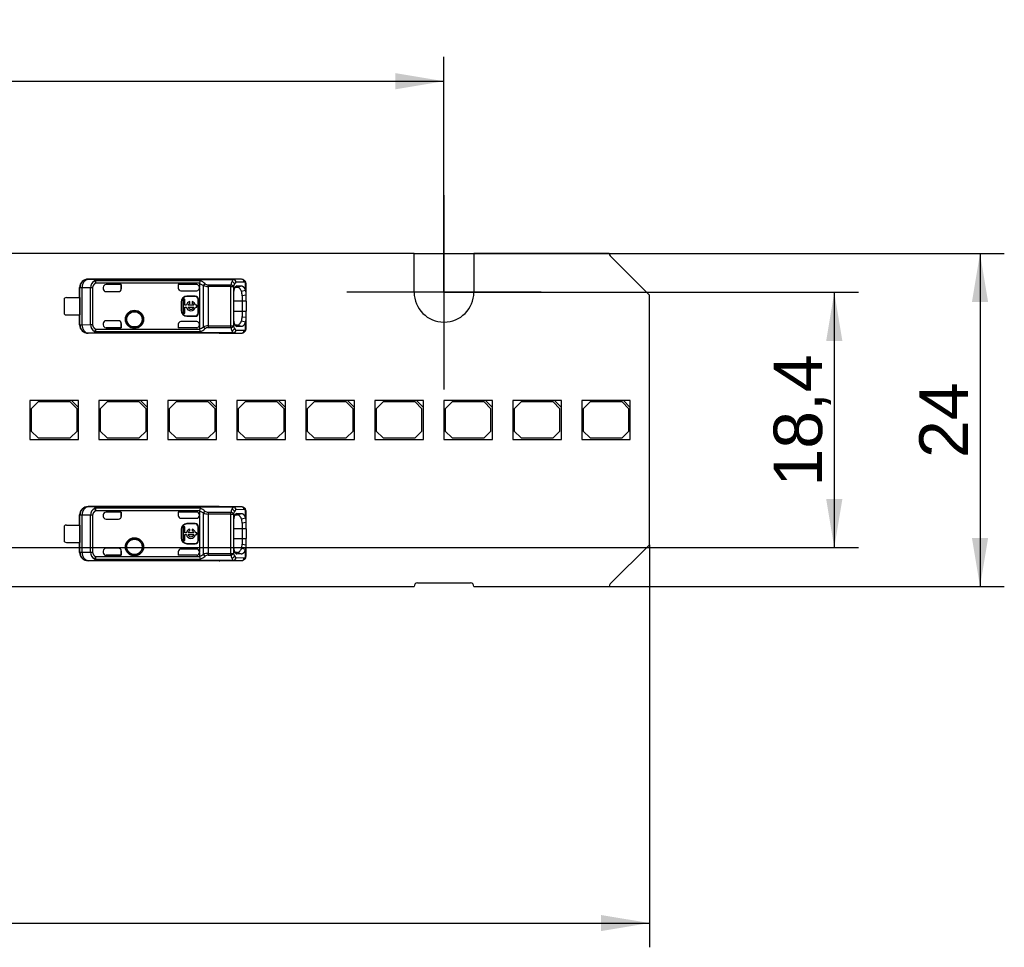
# Model space of a CAD drawing. Header units: millimetres. Extents: x 7 to 819, y 15 to 587.
# Tile 12 of 32: x 359 to 430, y 265 to 332. Entities that reach past the tile are written whole.
import ezdxf
from ezdxf.enums import TextEntityAlignment as Align
from ezdxf.lldxf.tags import DXFTag

# ---------------------------------------------------------------- set-up
doc = ezdxf.new("R2010")
doc.units = ezdxf.units.MM
doc.layers.add('Default', color=7, linetype='Continuous')
doc.layers.add('LINLED_280X24MM_', color=7, linetype='Continuous')
doc.styles.add('SEACAD_Arial', font='arial.ttf')
tags = doc.linetypes.add('CENTER2', pattern=[28.575, 19.05, -3.175, 3.175, -3.175]).pattern_tags.tags
tags[10:11] = [DXFTag(74, 4), DXFTag(75, 0), DXFTag(340, '0'), DXFTag(46, 0.0), DXFTag(50, 0.0), DXFTag(44, 0.0), DXFTag(45, 0.0)]
tags[8:9] = [DXFTag(74, 4), DXFTag(75, 0), DXFTag(340, '0'), DXFTag(46, 0.0), DXFTag(50, 0.0), DXFTag(44, 0.0), DXFTag(45, 0.0)]
tags[6:7] = [DXFTag(74, 4), DXFTag(75, 0), DXFTag(340, '0'), DXFTag(46, 0.0), DXFTag(50, 0.0), DXFTag(44, 0.0), DXFTag(45, 0.0)]
tags[4:5] = [DXFTag(74, 4), DXFTag(75, 0), DXFTag(340, '0'), DXFTag(46, 0.0), DXFTag(50, 0.0), DXFTag(44, 0.0), DXFTag(45, 0.0)]
doc.dimstyles.new('ISO', dxfattribs={"dimtxt": 3.5, "dimasz": 3.5, "dimexe": 1.75, "dimexo": 0, "dimgap": 0.875, "dimtad": 1, "dimtxsty": 'SEACAD_Arial', "dimblk1": '_SE_FILLED', "dimblk2": '_SE_FILLED', "dimsah": 1, "dimcen": 1.75, "dimadec": 0, "dimazin": 0, "dimtfac": 0.5, "dimtdec": 3, "dimtmove": 0, "dimatfit": 3, "dimfxl": 1, "dimarcsym": 0})

# ---------------------------------------------------------------- blocks, each defined once
blk = doc.blocks.new('SEANNOT_GROUP8')
at = {"layer": 'Default', "color": 7, "linetype": 'CENTER2'}
for p, q in [((390.02, 318.862), (390.02, 304.862)), ((397.02, 311.862), (383.02, 311.862))]:
    blk.add_line(p, q, dxfattribs=at)
blk = doc.blocks.new('SE4')
at = {"layer": 'LINLED_280X24MM_', "color": 7, "linetype": 'Continuous'}
for p, q in [((387.87, 314.662), (267.17, 314.662)), ((387.87, 311.862), (387.87, 314.662)), ((401.923, 314.662), (392.17, 314.662)), ((392.17, 314.662), (392.17, 311.862)), ((404.82, 311.662), (401.997, 314.485)), ((363.77, 311.487), (363.77, 312.212)), ((363.787, 312.195), (363.77, 312.212)), ((363.927, 312.195), (363.787, 312.195)), ((363.787, 309.528), (363.787, 312.195)), ((364.549, 312.189), (363.927, 312.195)), ((363.927, 312.195), (363.927, 309.528)), ((373.82, 312.812), (364.374, 312.812)), ((364.374, 312.812), (364.384, 312.795)), ((365.058, 312.788), (364.386, 312.795)), ((364.549, 309.535), (364.549, 312.189)), ((364.702, 312.189), (364.549, 312.189)), ((364.702, 312.189), (364.702, 309.535)), ((364.844, 312.683), (364.93, 312.518)), ((372.463, 312.697), (364.93, 312.697)), ((364.93, 312.518), (364.93, 312.697)), ((372.405, 312.518), (364.93, 312.518)), ((365.058, 312.788), (374.846, 312.788)), ((365.058, 312.788), (365.058, 312.783)), ((374.846, 312.783), (365.058, 312.783)), ((365.47, 312.217), (365.47, 312.112)), ((366.767, 312.417), (365.67, 312.417)), ((366.77, 312.417), (365.67, 312.417)), ((365.67, 312.417), (365.67, 312.417)), ((366.77, 312.417), (366.767, 312.417)), ((366.767, 312.417), (366.767, 312.112)), ((366.77, 312.112), (366.77, 312.417)), ((372.203, 312.417), (370.87, 312.417)), ((370.87, 312.417), (370.873, 312.417)), ((370.87, 312.417), (370.87, 312.172)), ((370.87, 312.172), (370.873, 312.163)), ((372.203, 312.417), (370.873, 312.417)), ((370.873, 312.417), (370.873, 312.163)), ((372.203, 312.417), (372.203, 312.417)), ((372.403, 312.5), (372.405, 312.518)), ((372.403, 312.5), (372.686, 312.355)), ((372.403, 312.5), (372.403, 312.217)), ((372.403, 312.172), (372.403, 312.217)), ((372.403, 312.172), (372.403, 309.552)), ((372.686, 309.369), (372.686, 312.355)), ((373.026, 312.403), (373.026, 312.278)), ((373.026, 312.403), (374.666, 312.403)), ((373.026, 312.278), (373.026, 309.446)), ((374.666, 312.278), (373.026, 312.278)), ((373.82, 312.802), (373.82, 312.812)), ((375.427, 312.802), (373.821, 312.802)), ((374.666, 312.277), (374.666, 312.403)), ((374.666, 312.277), (374.854, 312.277)), ((374.666, 309.446), (374.666, 312.277)), ((375.427, 312.802), (374.846, 312.788)), ((374.846, 312.783), (374.846, 312.788)), ((374.854, 312.278), (374.854, 309.446)), ((374.974, 312.223), (375.142, 312.225)), ((375.616, 312.602), (375.034, 312.588)), ((375.097, 312.324), (375.042, 312.305)), ((375.096, 312.324), (375.424, 312.327)), ((375.142, 312.225), (375.424, 312.327)), ((375.71, 312.009), (375.71, 312.562)), ((375.77, 311.658), (375.77, 312.406)), ((362.67, 310.287), (362.67, 311.437)), ((362.82, 311.487), (363.772, 311.487)), ((363.772, 311.487), (363.772, 310.237)), ((365.67, 311.912), (366.57, 311.912)), ((366.767, 312.112), (366.77, 312.112)), ((371.07, 311.972), (372.203, 311.972)), ((371.503, 311.588), (371.503, 311.562)), ((372.103, 311.588), (371.503, 311.588)), ((372.103, 311.562), (371.503, 311.562)), ((372.103, 311.562), (372.103, 311.588)), ((374.874, 310.012), (374.874, 311.712)), ((375.428, 311.933), (375.71, 312.006)), ((375.77, 311.659), (375.47, 311.618)), ((375.47, 311.618), (375.47, 311.212)), ((375.77, 311.212), (375.77, 311.659)), ((404.82, 293.662), (404.82, 311.662)), ((371.103, 311.162), (371.077, 311.162)), ((371.077, 311.162), (371.077, 310.562)), ((371.103, 311.162), (371.103, 310.562)), ((371.355, 311.356), (371.222, 311.356)), ((371.222, 311.356), (371.222, 310.368)), ((371.355, 310.928), (371.355, 311.356)), ((371.457, 310.928), (371.355, 310.928)), ((371.355, 310.368), (371.355, 310.796)), ((371.355, 310.796), (371.457, 310.796)), ((371.995, 310.928), (371.581, 310.928)), ((371.581, 310.796), (371.995, 310.796)), ((371.705, 311.062), (371.705, 311.189)), ((371.871, 311.189), (371.871, 311.062)), ((372.222, 310.928), (372.119, 310.928)), ((372.119, 310.796), (372.222, 310.796)), ((372.222, 310.796), (372.222, 310.928)), ((372.33, 311.362), (372.303, 311.362)), ((372.303, 310.362), (372.303, 311.362)), ((372.33, 310.362), (372.33, 311.362)), ((375.47, 311.212), (374.874, 311.212)), ((375.77, 311.212), (375.47, 311.212)), ((375.47, 311.212), (375.47, 310.512)), ((375.77, 311.212), (375.77, 310.512)), ((362.82, 310.237), (363.772, 310.237)), ((363.77, 309.512), (363.77, 310.237)), ((371.077, 310.562), (371.103, 310.562)), ((371.222, 310.368), (371.355, 310.368)), ((371.503, 310.162), (371.503, 310.135)), ((371.503, 310.162), (372.103, 310.162)), ((371.503, 310.135), (372.103, 310.135)), ((372.103, 310.135), (372.103, 310.162)), ((372.303, 310.362), (372.33, 310.362)), ((374.874, 310.512), (375.47, 310.512)), ((375.47, 310.512), (375.77, 310.512)), ((375.47, 310.512), (375.47, 310.106)), ((375.47, 310.106), (375.77, 310.065)), ((375.77, 310.065), (375.77, 310.512)), ((375.77, 309.318), (375.77, 310.066)), ((363.77, 309.512), (363.787, 309.528)), ((363.787, 309.528), (363.927, 309.528)), ((363.927, 309.528), (364.549, 309.535)), ((364.549, 309.535), (364.702, 309.535)), ((365.47, 309.612), (365.47, 309.506)), ((366.57, 309.812), (365.67, 309.812)), ((365.67, 309.307), (365.67, 309.306)), ((366.767, 309.307), (365.67, 309.307)), ((365.67, 309.306), (366.77, 309.306)), ((366.77, 309.612), (366.767, 309.612)), ((366.767, 309.612), (366.767, 309.307)), ((366.77, 309.306), (366.767, 309.307)), ((366.77, 309.306), (366.77, 309.612)), ((370.873, 309.557), (370.87, 309.552)), ((370.87, 309.552), (370.87, 309.306)), ((370.87, 309.306), (370.873, 309.307)), ((372.203, 309.306), (370.87, 309.306)), ((370.873, 309.557), (370.873, 309.307)), ((372.203, 309.307), (370.873, 309.307)), ((372.203, 309.752), (371.07, 309.752)), ((372.203, 309.306), (372.203, 309.307)), ((372.403, 309.506), (372.403, 309.552)), ((372.403, 309.506), (372.403, 309.224)), ((373.026, 309.446), (374.666, 309.446)), ((373.026, 309.446), (373.026, 309.32)), ((373.026, 309.32), (374.666, 309.32)), ((374.666, 309.446), (374.854, 309.446)), ((374.666, 309.32), (374.666, 309.446)), ((375.142, 309.499), (374.976, 309.5)), ((375.046, 309.418), (375.097, 309.399)), ((375.425, 309.397), (375.096, 309.399)), ((375.425, 309.397), (375.142, 309.499)), ((375.71, 309.717), (375.428, 309.79)), ((375.71, 309.162), (375.71, 309.715)), ((364.384, 308.928), (364.374, 308.912)), ((373.82, 308.912), (364.374, 308.912)), ((364.386, 308.928), (365.058, 308.935)), ((364.93, 309.206), (364.844, 309.04)), ((364.93, 309.206), (372.405, 309.206)), ((364.93, 309.026), (364.93, 309.206)), ((364.93, 309.026), (372.464, 309.026)), ((374.846, 308.941), (365.058, 308.941)), ((365.058, 308.941), (365.058, 308.935)), ((374.846, 308.935), (365.058, 308.935)), ((373.82, 308.912), (373.82, 308.922)), ((373.821, 308.922), (375.427, 308.922)), ((374.846, 308.935), (374.846, 308.941)), ((374.846, 308.935), (375.427, 308.922)), ((375.034, 309.135), (375.616, 309.122)), ((363.185, 304.062), (360.185, 304.062)), ((360.185, 304.062), (360.185, 301.262)), ((360.785, 303.962), (360.285, 303.462)), ((363.085, 303.962), (360.785, 303.962)), ((363.585, 303.462), (363.085, 303.962)), ((363.685, 304.062), (363.185, 304.062)), ((363.185, 304.062), (363.685, 303.562)), ((363.685, 303.562), (363.685, 304.062)), ((368.155, 304.062), (365.155, 304.062)), ((365.155, 304.062), (365.155, 301.262)), ((365.755, 303.962), (365.255, 303.462)), ((368.055, 303.962), (365.755, 303.962)), ((368.555, 303.462), (368.055, 303.962)), ((368.655, 304.062), (368.155, 304.062)), ((368.155, 304.062), (368.655, 303.562)), ((368.655, 303.562), (368.655, 304.062)), ((373.125, 304.062), (370.125, 304.062)), ((370.125, 304.062), (370.125, 301.262)), ((370.725, 303.962), (370.225, 303.462)), ((373.025, 303.962), (370.725, 303.962)), ((373.525, 303.462), (373.025, 303.962)), ((373.625, 304.062), (373.125, 304.062)), ((373.125, 304.062), (373.625, 303.562)), ((373.625, 303.562), (373.625, 304.062)), ((378.095, 304.062), (375.095, 304.062)), ((375.095, 304.062), (375.095, 301.262)), ((375.695, 303.962), (375.195, 303.462)), ((377.995, 303.962), (375.695, 303.962)), ((378.495, 303.462), (377.995, 303.962)), ((378.595, 304.062), (378.095, 304.062)), ((378.095, 304.062), (378.595, 303.562)), ((378.595, 303.562), (378.595, 304.062)), ((383.065, 304.062), (380.065, 304.062)), ((380.065, 304.062), (380.065, 301.262)), ((380.665, 303.962), (380.165, 303.462)), ((382.965, 303.962), (380.665, 303.962)), ((383.465, 303.462), (382.965, 303.962)), ((383.565, 304.062), (383.065, 304.062)), ((383.065, 304.062), (383.565, 303.562)), ((383.565, 303.562), (383.565, 304.062)), ((388.035, 304.062), (385.035, 304.062)), ((385.035, 304.062), (385.035, 301.262)), ((385.635, 303.962), (385.135, 303.462)), ((387.935, 303.962), (385.635, 303.962)), ((388.435, 303.462), (387.935, 303.962)), ((388.535, 304.062), (388.035, 304.062)), ((388.035, 304.062), (388.535, 303.562)), ((388.535, 303.562), (388.535, 304.062)), ((393.005, 304.062), (390.005, 304.062)), ((390.005, 304.062), (390.005, 301.262)), ((390.605, 303.962), (390.105, 303.462)), ((392.905, 303.962), (390.605, 303.962)), ((393.405, 303.462), (392.905, 303.962)), ((393.505, 304.062), (393.005, 304.062)), ((393.005, 304.062), (393.505, 303.562)), ((393.505, 303.562), (393.505, 304.062)), ((397.975, 304.062), (394.975, 304.062)), ((394.975, 304.062), (394.975, 301.262)), ((395.575, 303.962), (395.075, 303.462)), ((397.875, 303.962), (395.575, 303.962)), ((398.375, 303.462), (397.875, 303.962)), ((398.475, 304.062), (397.975, 304.062)), ((397.975, 304.062), (398.475, 303.562)), ((398.475, 303.562), (398.475, 304.062)), ((402.945, 304.062), (399.945, 304.062)), ((399.945, 304.062), (399.945, 301.262)), ((400.545, 303.962), (400.045, 303.462)), ((402.845, 303.962), (400.545, 303.962)), ((403.345, 303.462), (402.845, 303.962)), ((403.445, 304.062), (402.945, 304.062)), ((402.945, 304.062), (403.445, 303.562)), ((403.445, 303.562), (403.445, 304.062)), ((360.285, 303.462), (360.285, 301.862)), ((363.585, 301.862), (363.585, 303.462)), ((363.685, 301.262), (363.685, 303.562)), ((365.255, 303.462), (365.255, 301.862)), ((368.555, 301.862), (368.555, 303.462)), ((368.655, 301.262), (368.655, 303.562)), ((370.225, 303.462), (370.225, 301.862)), ((373.525, 301.862), (373.525, 303.462)), ((373.625, 301.262), (373.625, 303.562)), ((375.195, 303.462), (375.195, 301.862)), ((378.495, 301.862), (378.495, 303.462)), ((378.595, 301.262), (378.595, 303.562)), ((380.165, 303.462), (380.165, 301.862)), ((383.465, 301.862), (383.465, 303.462)), ((383.565, 301.262), (383.565, 303.562)), ((385.135, 303.462), (385.135, 301.862)), ((388.435, 301.862), (388.435, 303.462)), ((388.535, 301.262), (388.535, 303.562)), ((390.105, 303.462), (390.105, 301.862)), ((393.405, 301.862), (393.405, 303.462)), ((393.505, 301.262), (393.505, 303.562)), ((395.075, 303.462), (395.075, 301.862)), ((398.375, 301.862), (398.375, 303.462)), ((398.475, 301.262), (398.475, 303.562)), ((400.045, 303.462), (400.045, 301.862)), ((403.345, 301.862), (403.345, 303.462)), ((403.445, 301.262), (403.445, 303.562)), ((360.285, 301.862), (360.785, 301.362)), ((363.085, 301.362), (363.585, 301.862)), ((365.255, 301.862), (365.755, 301.362)), ((368.055, 301.362), (368.555, 301.862)), ((370.225, 301.862), (370.725, 301.362)), ((373.025, 301.362), (373.525, 301.862)), ((375.195, 301.862), (375.695, 301.362)), ((377.995, 301.362), (378.495, 301.862)), ((380.165, 301.862), (380.665, 301.362)), ((382.965, 301.362), (383.465, 301.862)), ((385.135, 301.862), (385.635, 301.362)), ((387.935, 301.362), (388.435, 301.862)), ((390.105, 301.862), (390.605, 301.362)), ((392.905, 301.362), (393.405, 301.862)), ((395.075, 301.862), (395.575, 301.362)), ((397.875, 301.362), (398.375, 301.862)), ((400.045, 301.862), (400.545, 301.362)), ((402.845, 301.362), (403.345, 301.862)), ((360.185, 301.262), (363.685, 301.262)), ((360.785, 301.362), (363.085, 301.362)), ((365.155, 301.262), (368.655, 301.262)), ((365.755, 301.362), (368.055, 301.362)), ((370.125, 301.262), (373.625, 301.262)), ((370.725, 301.362), (373.025, 301.362)), ((375.095, 301.262), (378.595, 301.262)), ((375.695, 301.362), (377.995, 301.362)), ((380.065, 301.262), (383.565, 301.262)), ((380.665, 301.362), (382.965, 301.362)), ((385.035, 301.262), (388.535, 301.262)), ((385.635, 301.362), (387.935, 301.362)), ((390.005, 301.262), (393.505, 301.262)), ((390.605, 301.362), (392.905, 301.362)), ((394.975, 301.262), (398.475, 301.262)), ((395.575, 301.362), (397.875, 301.362)), ((399.945, 301.262), (403.445, 301.262)), ((400.545, 301.362), (402.845, 301.362)), ((373.82, 296.412), (364.374, 296.412)), ((364.374, 296.412), (364.384, 296.395)), ((365.058, 296.388), (364.386, 296.395)), ((364.844, 296.283), (364.93, 296.118)), ((372.463, 296.297), (364.93, 296.297)), ((364.93, 296.118), (364.93, 296.297)), ((372.405, 296.118), (364.93, 296.118)), ((365.058, 296.388), (374.846, 296.388)), ((365.058, 296.388), (365.058, 296.383)), ((374.846, 296.383), (365.058, 296.383)), ((366.767, 296.017), (365.67, 296.017)), ((366.77, 296.017), (365.67, 296.017)), ((365.67, 296.017), (365.67, 296.017)), ((366.77, 296.017), (366.767, 296.017)), ((366.767, 296.017), (366.767, 295.712)), ((366.77, 295.712), (366.77, 296.017)), ((372.203, 296.017), (370.87, 296.017)), ((370.87, 296.017), (370.873, 296.017)), ((370.87, 296.017), (370.87, 295.772)), ((372.203, 296.017), (370.873, 296.017)), ((370.873, 296.017), (370.873, 295.763)), ((372.203, 296.017), (372.203, 296.017)), ((372.403, 296.1), (372.405, 296.118)), ((372.403, 296.1), (372.686, 295.955)), ((372.403, 296.1), (372.403, 295.817)), ((372.686, 292.969), (372.686, 295.955)), ((373.026, 296.003), (373.026, 295.878)), ((373.026, 296.003), (374.666, 296.003)), ((373.026, 295.878), (373.026, 293.046)), ((374.666, 295.878), (373.026, 295.878)), ((373.82, 296.402), (373.82, 296.412)), ((375.427, 296.402), (373.821, 296.402)), ((374.666, 295.877), (374.666, 296.003)), ((374.666, 295.877), (374.854, 295.877)), ((374.666, 293.046), (374.666, 295.877)), ((375.427, 296.402), (374.846, 296.388)), ((374.846, 296.383), (374.846, 296.388)), ((374.854, 295.878), (374.854, 293.046)), ((374.974, 295.823), (375.142, 295.825)), ((375.616, 296.202), (375.034, 296.188)), ((375.097, 295.924), (375.042, 295.905)), ((375.096, 295.924), (375.424, 295.927)), ((375.142, 295.825), (375.424, 295.927)), ((375.71, 295.609), (375.71, 296.162)), ((375.77, 295.258), (375.77, 296.006)), ((363.77, 295.087), (363.77, 295.812)), ((363.787, 295.795), (363.77, 295.812)), ((363.927, 295.795), (363.787, 295.795)), ((363.787, 293.128), (363.787, 295.795)), ((364.549, 295.789), (363.927, 295.795)), ((363.927, 295.795), (363.927, 293.128)), ((364.549, 293.135), (364.549, 295.789)), ((364.702, 295.789), (364.549, 295.789)), ((364.702, 295.789), (364.702, 293.135)), ((365.47, 295.817), (365.47, 295.712)), ((365.67, 295.512), (366.57, 295.512)), ((366.767, 295.712), (366.77, 295.712)), ((370.87, 295.772), (370.873, 295.763)), ((371.07, 295.572), (372.203, 295.572)), ((371.503, 295.188), (371.503, 295.162)), ((372.103, 295.188), (371.503, 295.188)), ((372.103, 295.162), (371.503, 295.162)), ((372.103, 295.162), (372.103, 295.188)), ((372.403, 295.772), (372.403, 295.817)), ((372.403, 295.772), (372.403, 293.152)), ((374.874, 293.612), (374.874, 295.312)), ((375.428, 295.533), (375.71, 295.606)), ((375.77, 295.259), (375.47, 295.218)), ((375.47, 295.218), (375.47, 294.812)), ((375.77, 294.812), (375.77, 295.259)), ((362.67, 293.887), (362.67, 295.037)), ((362.82, 295.087), (363.772, 295.087)), ((363.772, 295.087), (363.772, 293.837)), ((371.103, 294.762), (371.077, 294.762)), ((371.077, 294.762), (371.077, 294.162)), ((371.103, 294.762), (371.103, 294.162)), ((371.355, 294.956), (371.222, 294.956)), ((371.222, 294.956), (371.222, 293.968)), ((371.355, 294.528), (371.355, 294.956)), ((371.457, 294.528), (371.355, 294.528)), ((371.995, 294.528), (371.581, 294.528)), ((371.705, 294.662), (371.705, 294.789)), ((371.871, 294.789), (371.871, 294.662)), ((372.222, 294.528), (372.119, 294.528)), ((372.222, 294.396), (372.222, 294.528)), ((372.33, 294.962), (372.303, 294.962)), ((372.303, 293.962), (372.303, 294.962)), ((372.33, 293.962), (372.33, 294.962)), ((375.47, 294.812), (374.874, 294.812)), ((375.77, 294.812), (375.47, 294.812)), ((375.47, 294.812), (375.47, 294.112)), ((375.77, 294.812), (375.77, 294.112)), ((362.82, 293.837), (363.772, 293.837)), ((363.77, 293.112), (363.77, 293.837)), ((371.077, 294.162), (371.103, 294.162)), ((371.222, 293.968), (371.355, 293.968)), ((371.355, 293.968), (371.355, 294.396)), ((371.355, 294.396), (371.457, 294.396)), ((371.503, 293.762), (371.503, 293.735)), ((371.503, 293.762), (372.103, 293.762)), ((371.503, 293.735), (372.103, 293.735)), ((371.581, 294.396), (371.995, 294.396)), ((372.103, 293.735), (372.103, 293.762)), ((372.119, 294.396), (372.222, 294.396)), ((372.303, 293.962), (372.33, 293.962)), ((374.874, 294.112), (375.47, 294.112)), ((375.47, 294.112), (375.77, 294.112)), ((375.47, 294.112), (375.47, 293.706)), ((375.47, 293.706), (375.77, 293.665)), ((375.77, 293.665), (375.77, 294.112)), ((363.77, 293.112), (363.787, 293.128)), ((363.787, 293.128), (363.927, 293.128)), ((363.927, 293.128), (364.549, 293.135)), ((364.549, 293.135), (364.702, 293.135)), ((365.47, 293.212), (365.47, 293.106)), ((366.57, 293.412), (365.67, 293.412)), ((366.77, 293.212), (366.767, 293.212)), ((366.767, 293.212), (366.767, 292.907)), ((366.77, 292.906), (366.77, 293.212)), ((370.873, 293.157), (370.87, 293.152)), ((370.87, 293.152), (370.87, 292.906)), ((370.873, 293.157), (370.873, 292.907)), ((372.203, 293.352), (371.07, 293.352)), ((372.403, 293.106), (372.403, 293.152)), ((372.403, 293.106), (372.403, 292.824)), ((373.026, 293.046), (374.666, 293.046)), ((373.026, 293.046), (373.026, 292.92)), ((374.666, 293.046), (374.854, 293.046)), ((374.666, 292.92), (374.666, 293.046)), ((375.142, 293.099), (374.976, 293.1)), ((375.046, 293.018), (375.097, 292.999)), ((375.425, 292.997), (375.096, 292.999)), ((375.425, 292.997), (375.142, 293.099)), ((375.71, 293.317), (375.428, 293.39)), ((375.71, 292.762), (375.71, 293.315)), ((375.77, 292.918), (375.77, 293.666)), ((401.997, 290.839), (404.82, 293.662)), ((364.384, 292.528), (364.374, 292.512)), ((373.82, 292.512), (364.374, 292.512)), ((364.386, 292.528), (365.058, 292.535)), ((364.93, 292.806), (364.844, 292.64)), ((364.93, 292.806), (372.405, 292.806)), ((364.93, 292.626), (364.93, 292.806)), ((364.93, 292.626), (372.464, 292.626)), ((374.846, 292.541), (365.058, 292.541)), ((365.058, 292.541), (365.058, 292.535)), ((374.846, 292.535), (365.058, 292.535)), ((365.67, 292.907), (365.67, 292.906)), ((366.767, 292.907), (365.67, 292.907)), ((365.67, 292.906), (366.77, 292.906)), ((366.77, 292.906), (366.767, 292.907)), ((370.87, 292.906), (370.873, 292.907)), ((372.203, 292.906), (370.87, 292.906)), ((372.203, 292.907), (370.873, 292.907)), ((372.203, 292.906), (372.203, 292.907)), ((373.026, 292.92), (374.666, 292.92)), ((373.82, 292.512), (373.82, 292.522)), ((373.821, 292.522), (375.427, 292.522)), ((374.846, 292.535), (374.846, 292.541)), ((374.846, 292.535), (375.427, 292.522)), ((375.034, 292.735), (375.616, 292.722)), ((388.12, 290.912), (391.92, 290.912)), ((267.17, 290.662), (387.87, 290.662)), ((392.17, 290.662), (401.923, 290.662))]:
    blk.add_line(p, q, dxfattribs=at)
for centre, radius in [((367.72, 309.912), 0.657), ((367.72, 309.912), 0.586), ((367.72, 309.912), 0.552), ((367.72, 309.912), 0.55), ((367.72, 293.512), 0.657), ((367.72, 293.512), 0.586), ((367.72, 293.512), 0.552), ((367.72, 293.512), 0.55)]:
    blk.add_circle(centre, radius, dxfattribs=at)
for centre, radius, start, end in [((402.173, 314.662), 0.25, 180, 225), ((364.387, 312.195), 0.6, 90.167, 179.99564), ((365.13, 312.177), 0.581, 119.46892, 178.87195), ((364.921, 312.484), 0.213, 87.5508, 111.03601), ((373.231, 312.349), 0.844, 155.65307, 168.46555), ((371.994, 311.524), 1.263, 50.3962, 68.22145), ((373.061, 312.173), 0.417, 128.87868, 154.10694), ((373.037, 313.112), 0.835, 245.11343, 269.22174), ((373.045, 312.769), 0.367, 227.8882, 266.98128), ((375.909, 312.12), 1.275, 156.52963, 167.17013), ((374.636, 312.155), 0.249, 29.28627, 83.16848), ((375.119, 312.481), 0.407, 132.13882, 158.88527), ((374.68, 312.371), 0.264, 20.0118, 76.88186), ((374.827, 312.577), 0.207, 3.11402, 84.83719), ((375.754, 312.023), 0.935, 152.08348, 164.23539), ((375.25, 312.298), 0.362, 126.73963, 153.22778), ((375.426, 312.469), 0.333, 46.0592, 90.82802), ((375.421, 312.607), 0.195, 358.48003, 88.00094), ((375.381, 312.434), 0.39, 354.52975, 45.37995), ((375.544, 312.585), 0.168, 351.87116, 47.8744), ((362.82, 311.237), 0.25, 90, 126.8699), ((365.67, 312.112), 0.2, 180, 270), ((371.503, 311.162), 0.426, 90, 180), ((371.503, 311.162), 0.4, 90, 180), ((372.103, 311.362), 0.226, 0, 90), ((372.103, 311.362), 0.2, 0, 90), ((374.468, 311.643), 1.003, 358.51585, 16.90988), ((375.027, 311.71), 0.745, 355.97465, 23.65539), ((390.02, 311.862), 2.15, 180, 0), ((371.788, 310.862), 0.337, 104.20419, 168.67274), ((371.788, 310.862), 0.337, 191.32726, 348.67274), ((371.788, 310.862), 0.217, 112.43198, 162.21534), ((371.788, 310.862), 0.217, 197.78466, 342.21534), ((371.788, 310.862), 0.337, 11.32726, 75.79581), ((371.788, 310.862), 0.217, 17.78466, 67.56802), ((362.82, 310.487), 0.25, 233.1301, 270), ((371.503, 310.562), 0.426, 180, 270), ((371.503, 310.562), 0.4, 180, 270), ((372.103, 310.362), 0.2, 270, 360), ((372.103, 310.362), 0.226, 270, 360), ((374.332, 310.099), 1.138, 344.20658, 0.38348), ((375.032, 310.013), 0.741, 336.26512, 4.09749), ((364.387, 309.529), 0.6, 180.00436, 269.8384), ((365.132, 309.548), 0.583, 181.24479, 240.4152), ((365.67, 309.612), 0.2, 90, 180), ((371.918, 310.522), 1.386, 290.5131, 303.67504), ((373.036, 308.617), 0.829, 90.69373, 114.97087), ((373.027, 309.523), 0.374, 204.29758, 232.51656), ((373.046, 308.953), 0.368, 93.14824, 132.18165), ((374.637, 309.568), 0.249, 276.74482, 330.7526), ((375.905, 309.602), 1.27, 192.7997, 203.48751), ((375.828, 309.73), 1.015, 196.25103, 207.44263), ((375.381, 309.29), 0.39, 314.6399, 5.43974), ((364.921, 309.24), 0.213, 248.96322, 272.44914), ((372.874, 309.262), 0.473, 186.78625, 209.79904), ((371.973, 310.234), 1.304, 292.11544, 309.33117), ((374.68, 309.353), 0.264, 283.13685, 339.99536), ((375.119, 309.243), 0.407, 201.14231, 227.85712), ((374.827, 309.147), 0.207, 275.1634, 356.88603), ((375.25, 309.425), 0.362, 206.77466, 233.25524), ((375.426, 309.255), 0.333, 269.16651, 313.97303), ((375.421, 309.116), 0.195, 272.0033, 1.51183), ((375.544, 309.138), 0.167, 312.13625, 8.18025), ((364.387, 295.795), 0.6, 90.167, 179.99564), ((365.13, 295.777), 0.581, 119.46892, 178.87195), ((364.921, 296.084), 0.213, 87.5508, 111.03601), ((373.231, 295.949), 0.844, 155.65307, 168.46555), ((371.994, 295.124), 1.263, 50.3962, 68.22145), ((373.061, 295.773), 0.417, 128.87868, 154.10694), ((373.037, 296.712), 0.835, 245.11343, 269.22174), ((373.045, 296.369), 0.367, 227.8882, 266.98128), ((375.909, 295.72), 1.275, 156.52963, 167.17013), ((374.636, 295.755), 0.249, 29.28627, 83.16848), ((375.119, 296.081), 0.407, 132.13882, 158.88527), ((374.68, 295.971), 0.264, 20.0118, 76.88186), ((374.827, 296.177), 0.207, 3.11402, 84.83719), ((375.754, 295.623), 0.935, 152.08348, 164.23539), ((375.25, 295.898), 0.362, 126.73963, 153.22778), ((375.426, 296.069), 0.333, 46.0592, 90.82802), ((375.421, 296.207), 0.195, 358.48003, 88.00094), ((375.381, 296.034), 0.39, 354.52975, 45.37995), ((375.544, 296.185), 0.168, 351.87116, 47.8744), ((365.67, 295.712), 0.2, 180, 270), ((371.503, 294.762), 0.426, 90, 180), ((371.503, 294.762), 0.4, 90, 180), ((372.103, 294.962), 0.226, 0, 90), ((372.103, 294.962), 0.2, 0, 90), ((374.468, 295.243), 1.003, 358.51585, 16.90988), ((375.027, 295.31), 0.745, 355.97465, 23.65539), ((362.82, 294.837), 0.25, 90, 126.8699), ((371.788, 294.462), 0.337, 104.20419, 168.67274), ((371.788, 294.462), 0.217, 112.43198, 162.21534), ((371.788, 294.462), 0.337, 11.32726, 75.79581), ((371.788, 294.462), 0.217, 17.78466, 67.56802), ((362.82, 294.087), 0.25, 233.1301, 270), ((371.503, 294.162), 0.426, 180, 270), ((371.503, 294.162), 0.4, 180, 270), ((371.788, 294.462), 0.337, 191.32726, 348.67274), ((371.788, 294.462), 0.217, 197.78466, 342.21534), ((372.103, 293.962), 0.2, 270, 360), ((372.103, 293.962), 0.226, 270, 360), ((374.332, 293.699), 1.138, 344.20658, 0.38348), ((364.387, 293.129), 0.6, 180.00436, 269.8384), ((365.132, 293.148), 0.583, 181.24479, 240.4152), ((365.67, 293.212), 0.2, 90, 180), ((373.036, 292.217), 0.829, 90.69373, 114.97087), ((374.637, 293.168), 0.249, 276.74482, 330.7526), ((375.828, 293.33), 1.015, 196.25103, 207.44263), ((375.032, 293.613), 0.741, 336.26512, 4.09749), ((364.921, 292.84), 0.213, 248.96322, 272.44914), ((371.918, 294.122), 1.386, 290.5131, 303.67504), ((372.874, 292.862), 0.473, 186.78625, 209.79904), ((371.973, 293.834), 1.304, 292.11544, 309.33117), ((373.027, 293.123), 0.374, 204.29758, 232.51656), ((373.046, 292.553), 0.368, 93.14824, 132.18165), ((375.905, 293.202), 1.27, 192.7997, 203.48751), ((374.68, 292.953), 0.264, 283.13685, 339.99536), ((375.119, 292.843), 0.407, 201.14231, 227.85712), ((374.827, 292.747), 0.207, 275.1634, 356.88603), ((375.25, 293.025), 0.362, 206.77466, 233.25524), ((375.426, 292.855), 0.333, 269.16651, 313.97303), ((375.421, 292.716), 0.195, 272.0033, 1.51183), ((375.381, 292.89), 0.39, 314.6399, 5.43974), ((375.544, 292.738), 0.167, 312.13625, 8.18025), ((388.12, 290.662), 0.25, 90, 180), ((391.92, 290.662), 0.25, 0, 90), ((402.173, 290.662), 0.25, 135, 180)]:
    blk.add_arc(centre, radius, start, end, dxfattribs=at)
for centre, major_axis, ratio, start_param, end_param in [((364.37, 312.212), (0.424, -0.424), 0.999924, 2.349833, 3.926953), ((364.387, 312.195), (0.006, 0.6), 0.766027, 0.015856, 1.578763), ((365.67, 312.217), (0, -0.2), 0.999994, 3.141593, 4.712389), ((365.67, 312.217), (0, -0.2), 0.999994, 3.141593, 4.712389), ((371.07, 312.172), (0.141, -0.141), 0.999695, 3.926839, 5.497939), ((371.073, 312.169), (0.141, -0.141), 0.999695, 3.9588, 4.712389), ((372.203, 312.217), (0, -0.2), 0.999994, 1.570796, 3.141593), ((372.203, 312.217), (0, -0.2), 0.999994, 1.570796, 3.141593), ((372.203, 312.172), (0, -0.2), 0.999848, 0, 1.570796), ((373.82, 312.212), (0, 0.6), 0.999962, 6.103357, 6.283185), ((374.846, 312.588), (-0.005, 0.2), 0.939661, 4.689876, 6.257716), ((375.617, 311.7), (-0.001, -0.902), 0.342128, 2.840877, 3.150375), ((366.567, 312.112), (-0.2, 0), 0.999848, 1.570796, 3.141593), ((366.57, 312.112), (-0.2, 0), 0.999848, 1.570796, 3.141593), ((364.37, 309.512), (0.424, 0.424), 0.999924, 2.356233, 3.933355), ((364.387, 309.528), (-0.006, 0.6), 0.766027, 1.56283, 3.125796), ((365.67, 309.507), (0, 0.2), 0.999994, 1.570796, 3.141593), ((365.67, 309.506), (0, 0.2), 0.999994, 1.570796, 3.141593), ((366.567, 309.612), (-0.2, 0), 0.999848, 3.141593, 4.712389), ((366.57, 309.612), (-0.2, 0), 0.999848, 3.141593, 4.712389), ((371.07, 309.552), (0.141, 0.141), 0.999695, 0.785246, 2.356347), ((371.073, 309.554), (0.141, 0.141), 0.999695, 1.570796, 2.343651), ((372.203, 309.552), (0, 0.2), 0.999848, 4.712389, 6.283185), ((372.203, 309.507), (0, 0.2), 0.999994, 3.140004, 4.712389), ((372.203, 309.506), (0, 0.2), 0.999994, 3.140535, 4.712389), ((373.82, 309.512), (0, 0.6), 0.999962, 3.141593, 3.321417), ((374.846, 309.135), (0.005, 0.2), 0.939661, 3.16702, 4.734916), ((375.618, 310.022), (0, 0.9), 0.34204, 3.132977, 3.442996), ((364.37, 295.812), (0.424, -0.424), 0.999924, 2.349833, 3.926953), ((364.387, 295.795), (0.006, 0.6), 0.766027, 0.015856, 1.578763), ((365.67, 295.817), (0, -0.2), 0.999994, 3.141593, 4.712389), ((365.67, 295.817), (0, -0.2), 0.999994, 3.141593, 4.712389), ((372.203, 295.817), (0, -0.2), 0.999994, 1.570796, 3.141593), ((372.203, 295.817), (0, -0.2), 0.999994, 1.570796, 3.141593), ((373.82, 295.812), (0, 0.6), 0.999962, 6.103357, 6.283185), ((374.846, 296.188), (-0.005, 0.2), 0.939661, 4.689876, 6.257716), ((375.617, 295.3), (-0.001, -0.902), 0.342128, 2.840877, 3.150375), ((366.567, 295.712), (-0.2, 0), 0.999848, 1.570796, 3.141593), ((366.57, 295.712), (-0.2, 0), 0.999848, 1.570796, 3.141593), ((371.07, 295.772), (0.141, -0.141), 0.999695, 3.926839, 5.497939), ((371.073, 295.769), (0.141, -0.141), 0.999695, 3.9588, 4.712389), ((372.203, 295.772), (0, -0.2), 0.999848, 0, 1.570796), ((364.37, 293.112), (0.424, 0.424), 0.999924, 2.356233, 3.933355), ((364.387, 293.128), (-0.006, 0.6), 0.766027, 1.56283, 3.125796), ((365.67, 293.107), (0, 0.2), 0.999994, 1.570796, 3.141593), ((365.67, 293.106), (0, 0.2), 0.999994, 1.570796, 3.141593), ((366.567, 293.212), (-0.2, 0), 0.999848, 3.141593, 4.712389), ((366.57, 293.212), (-0.2, 0), 0.999848, 3.141593, 4.712389), ((371.07, 293.152), (0.141, 0.141), 0.999695, 0.785246, 2.356347), ((371.073, 293.154), (0.141, 0.141), 0.999695, 1.570796, 2.343651), ((372.203, 293.152), (0, 0.2), 0.999848, 4.712389, 6.283185), ((372.203, 293.107), (0, 0.2), 0.999994, 3.140004, 4.712389), ((372.203, 293.106), (0, 0.2), 0.999994, 3.140535, 4.712389), ((373.82, 293.112), (0, 0.6), 0.999962, 3.141593, 3.321417), ((374.846, 292.735), (0.005, 0.2), 0.939661, 3.16702, 4.734916), ((375.618, 293.622), (0, 0.9), 0.34204, 3.132977, 3.442996)]:
    blk.add_ellipse(centre, major_axis=major_axis, ratio=ratio, start_param=start_param, end_param=end_param, dxfattribs=at)
for points, degree, knots in [([(364.93, 312.518), (364.822, 312.459), (364.763, 312.373), (364.704, 312.288), (364.702, 312.189)], 2, [0, 0, 0, 0.5, 0.5, 1, 1, 1]), ([(364.844, 312.683), (364.852, 312.697), (364.865, 312.721), (364.891, 312.747), (364.923, 312.768), (364.976, 312.785), (365.03, 312.787), (365.058, 312.788)], 3, [0, 0, 0, 0, 0.225106, 0.406821, 0.546306, 0.765172, 1, 1, 1, 1]), ([(365.058, 312.783), (365.047, 312.782), (365.025, 312.781), (364.998, 312.775), (364.975, 312.768), (364.957, 312.757), (364.943, 312.742), (364.934, 312.722), (364.931, 312.706), (364.93, 312.697)], 3, [0, 0, 0, 0, 0.110474, 0.221192, 0.340028, 0.473427, 0.625996, 0.800833, 1, 1, 1, 1]), ([(374.873, 311.712), (374.876, 311.964), (374.939, 312.142), (375.002, 312.321), (375.096, 312.325)], 2, [0, 0, 0, 0.5, 0.5, 1, 1, 1]), ([(375.428, 311.935), (375.418, 311.955), (375.397, 312), (375.363, 312.059), (375.325, 312.113), (375.285, 312.16), (375.24, 312.196), (375.193, 312.22), (375.159, 312.223), (375.142, 312.224)], 3, [0, 0, 0, 0, 0.117572, 0.243562, 0.377981, 0.520832, 0.67212, 0.831843, 1, 1, 1, 1]), ([(375.425, 312.326), (375.504, 312.328), (375.58, 312.243), (375.654, 312.16), (375.709, 312.009)], 2, [0, 0, 0, 0.50021, 0.50021, 1, 1, 1]), ([(375.77, 312.406), (375.769, 312.423), (375.768, 312.458), (375.758, 312.5), (375.74, 312.536), (375.72, 312.553), (375.71, 312.562)], 3, [0, 0, 0, 0, 0.244652, 0.491458, 0.742562, 1, 1, 1, 1]), ([(375.096, 309.398), (375.004, 309.407), (374.939, 309.582), (374.874, 309.757), (374.873, 310.012)], 2, [0, 0, 0, 0.5, 0.5, 1, 1, 1]), ([(364.702, 309.535), (364.704, 309.437), (364.763, 309.351), (364.821, 309.265), (364.93, 309.206)], 2, [0, 0, 0, 0.5, 0.5, 1, 1, 1]), ([(375.142, 309.5), (375.142, 309.499), (375.17, 309.499), (375.223, 309.512), (375.298, 309.571), (375.366, 309.662), (375.407, 309.748), (375.427, 309.789)], 3, [0, 0, 0, 0, 0.000046, 0.262507, 0.516593, 0.762391, 1, 1, 1, 1]), ([(375.71, 309.162), (375.718, 309.169), (375.734, 309.183), (375.751, 309.209), (375.762, 309.24), (375.769, 309.276), (375.77, 309.304), (375.77, 309.318)], 3, [0, 0, 0, 0, 0.20636, 0.408491, 0.607418, 0.804218, 1, 1, 1, 1]), ([(365.058, 308.935), (365.043, 308.936), (365.015, 308.936), (364.978, 308.941), (364.945, 308.949), (364.91, 308.963), (364.874, 308.99), (364.855, 309.022), (364.844, 309.04)], 3, [0, 0, 0, 0, 0.120723, 0.235221, 0.34634, 0.457185, 0.682198, 1, 1, 1, 1]), ([(364.93, 309.026), (364.932, 309.015), (364.935, 308.993), (364.952, 308.97), (364.977, 308.954), (365.012, 308.944), (365.043, 308.942), (365.058, 308.941)], 3, [0, 0, 0, 0, 0.272042, 0.497908, 0.684926, 0.845835, 1, 1, 1, 1]), ([(364.93, 296.118), (364.822, 296.059), (364.763, 295.973), (364.704, 295.888), (364.702, 295.789)], 2, [0, 0, 0, 0.5, 0.5, 1, 1, 1]), ([(364.844, 296.283), (364.852, 296.297), (364.865, 296.321), (364.891, 296.347), (364.923, 296.368), (364.976, 296.385), (365.03, 296.387), (365.058, 296.388)], 3, [0, 0, 0, 0, 0.225106, 0.406821, 0.546306, 0.765172, 1, 1, 1, 1]), ([(365.058, 296.383), (365.047, 296.382), (365.025, 296.381), (364.998, 296.375), (364.975, 296.368), (364.957, 296.357), (364.943, 296.342), (364.934, 296.322), (364.931, 296.306), (364.93, 296.297)], 3, [0, 0, 0, 0, 0.110474, 0.221192, 0.340028, 0.473427, 0.625996, 0.800833, 1, 1, 1, 1]), ([(374.873, 295.312), (374.876, 295.564), (374.939, 295.742), (375.002, 295.921), (375.096, 295.925)], 2, [0, 0, 0, 0.5, 0.5, 1, 1, 1]), ([(375.428, 295.535), (375.418, 295.555), (375.397, 295.6), (375.363, 295.659), (375.325, 295.713), (375.285, 295.76), (375.24, 295.796), (375.193, 295.82), (375.159, 295.823), (375.142, 295.824)], 3, [0, 0, 0, 0, 0.117572, 0.243562, 0.377981, 0.520832, 0.67212, 0.831843, 1, 1, 1, 1]), ([(375.425, 295.926), (375.504, 295.928), (375.58, 295.843), (375.654, 295.76), (375.709, 295.609)], 2, [0, 0, 0, 0.50021, 0.50021, 1, 1, 1]), ([(375.77, 296.006), (375.769, 296.023), (375.768, 296.058), (375.758, 296.1), (375.74, 296.136), (375.72, 296.153), (375.71, 296.162)], 3, [0, 0, 0, 0, 0.244652, 0.491458, 0.742562, 1, 1, 1, 1]), ([(364.702, 293.135), (364.704, 293.037), (364.763, 292.951), (364.821, 292.865), (364.93, 292.806)], 2, [0, 0, 0, 0.5, 0.5, 1, 1, 1]), ([(375.096, 292.998), (375.004, 293.007), (374.939, 293.182), (374.874, 293.357), (374.873, 293.612)], 2, [0, 0, 0, 0.5, 0.5, 1, 1, 1]), ([(375.142, 293.1), (375.142, 293.099), (375.17, 293.099), (375.223, 293.112), (375.298, 293.171), (375.366, 293.262), (375.407, 293.348), (375.427, 293.389)], 3, [0, 0, 0, 0, 0.000046, 0.262507, 0.516593, 0.762391, 1, 1, 1, 1]), ([(365.058, 292.535), (365.043, 292.536), (365.015, 292.536), (364.978, 292.541), (364.945, 292.549), (364.91, 292.563), (364.874, 292.59), (364.855, 292.622), (364.844, 292.64)], 3, [0, 0, 0, 0, 0.120723, 0.235221, 0.34634, 0.457185, 0.682198, 1, 1, 1, 1]), ([(364.93, 292.626), (364.932, 292.615), (364.935, 292.593), (364.952, 292.57), (364.977, 292.554), (365.012, 292.544), (365.043, 292.542), (365.058, 292.541)], 3, [0, 0, 0, 0, 0.272042, 0.497908, 0.684926, 0.845835, 1, 1, 1, 1]), ([(375.71, 292.762), (375.718, 292.769), (375.734, 292.783), (375.751, 292.809), (375.762, 292.84), (375.769, 292.876), (375.77, 292.904), (375.77, 292.918)], 3, [0, 0, 0, 0, 0.20636, 0.408491, 0.607418, 0.804218, 1, 1, 1, 1])]:
    blk.add_open_spline(points, degree=degree, knots=knots, dxfattribs=at)
for points, degree in [([(375.709, 309.715), (375.592, 309.397), (375.425, 309.397)], 2), ([(372.405, 309.206), (372.404, 309.208), (372.404, 309.212), (372.403, 309.218), (372.403, 309.222), (372.403, 309.224)], 3), ([(375.709, 293.315), (375.592, 292.997), (375.425, 292.997)], 2), ([(372.405, 292.806), (372.404, 292.808), (372.404, 292.812), (372.403, 292.818), (372.403, 292.822), (372.403, 292.824)], 3)]:
    blk.add_open_spline(points, degree=degree, dxfattribs=at)
blk = doc.blocks.new('DMBLK22')
at = {"layer": 'Default', "linetype": 'Continuous'}
for points in [[(268.52, 327.66), (265.02, 327.077), (268.52, 326.494)], [(386.52, 327.66), (386.52, 326.494), (390.02, 327.077)]]:
    blk.add_hatch(color=7, dxfattribs=at).paths.add_polyline_path(points)
at = {"layer": 'Default', "color": 7, "linetype": 'Continuous'}
for p, q in [((265.02, 311.862), (265.02, 328.827)), ((390.02, 311.862), (390.02, 328.827)), ((265.02, 327.077), (390.02, 327.077))]:
    blk.add_line(p, q, dxfattribs=at)
at = {"layer": 'Default', "color": 7, "linetype": 'Continuous', "style": 'SEACAD_Arial'}
blk.add_text('125', height=3.5, dxfattribs=at).set_placement((323.411, 331.452), align=Align.TOP_LEFT)
blk = doc.blocks.new('_SE_FILLED')
at = {"color": 0}
blk.add_line((0, 0), (-1, 0), dxfattribs=at)
blk.add_solid([(0, 0), (-1, -0.1665), (-1, 0.1665), (0, 0)], dxfattribs=at)
blk = doc.blocks.new('DMBLK23')
at = {"layer": 'Default', "linetype": 'Continuous'}
for points in [[(418.723, 308.362), (418.139, 311.862), (417.556, 308.362)], [(418.723, 296.962), (417.556, 296.962), (418.139, 293.462)]]:
    blk.add_hatch(color=7, dxfattribs=at).paths.add_polyline_path(points)
at = {"layer": 'Default', "color": 7, "linetype": 'Continuous'}
for p, q in [((390.02, 311.862), (419.889, 311.862)), ((418.139, 311.862), (418.139, 293.462)), ((327.52, 293.462), (419.889, 293.462))]:
    blk.add_line(p, q, dxfattribs=at)
at = {"layer": 'Default', "color": 7, "linetype": 'Continuous', "style": 'SEACAD_Arial'}
blk.add_text('18,4', height=3.5, rotation=90, dxfattribs=at).set_placement((413.764, 297.868), align=Align.TOP_LEFT)
blk = doc.blocks.new('DMBLK24')
at = {"layer": 'Default', "linetype": 'Continuous'}
for points in [[(429.223, 311.162), (428.639, 314.662), (428.056, 311.162)], [(429.223, 294.162), (428.056, 294.162), (428.639, 290.662)]]:
    blk.add_hatch(color=7, dxfattribs=at).paths.add_polyline_path(points)
at = {"layer": 'Default', "color": 7, "linetype": 'Continuous'}
for p, q in [((387.87, 314.662), (430.389, 314.662)), ((428.639, 314.662), (428.639, 290.662)), ((397.047, 290.662), (430.389, 290.662))]:
    blk.add_line(p, q, dxfattribs=at)
at = {"layer": 'Default', "color": 7, "linetype": 'Continuous', "style": 'SEACAD_Arial'}
blk.add_text('24', height=3.5, rotation=90, dxfattribs=at).set_placement((424.264, 299.923), align=Align.TOP_LEFT)
blk = doc.blocks.new('DMBLK26')
at = {"layer": 'Default', "linetype": 'Continuous'}
for points in [[(128.72, 265.812), (128.72, 266.979), (125.22, 266.396)], [(401.32, 265.812), (404.82, 266.396), (401.32, 266.979)]]:
    blk.add_hatch(color=7, dxfattribs=at).paths.add_polyline_path(points)
at = {"layer": 'Default', "color": 7, "linetype": 'Continuous'}
for p, q in [((125.22, 293.662), (125.22, 264.646)), ((404.82, 293.662), (404.82, 264.646)), ((125.22, 266.396), (404.82, 266.396))]:
    blk.add_line(p, q, dxfattribs=at)
at = {"layer": 'Default', "color": 7, "linetype": 'Continuous', "style": 'SEACAD_Arial'}
blk.add_text('279,6', height=3.5, dxfattribs=at).set_placement((258.857, 270.771), align=Align.TOP_LEFT)

msp = doc.modelspace()

# ---------------------------------------------------------------- block references
at = {"layer": 'Default'}
for name in ['SEANNOT_GROUP8', 'SE4']:
    msp.add_blockref(name, (0, 0), dxfattribs=at)

# ---------------------------------------------------------------- dimensions: what is measured, and where the dimension line sits
at = {"layer": 'Default', "color": 7, "linetype": 'Continuous'}
for base, p1, p2, angle, picture, middle, dimtype in [((265.02, 327.077), (265.02, 311.862), (390.02, 311.862), 0, 'DMBLK22', (327.52, 327.077), 161), ((428.639, 290.662), (387.87, 314.662), (397.047, 290.662), 90, 'DMBLK24', (428.639, 302.662), 160), ((418.139, 293.462), (390.02, 311.862), (327.52, 293.462), 90, 'DMBLK23', (418.139, 302.662), 160), ((125.22, 266.396), (125.22, 293.662), (404.82, 293.662), 0, 'DMBLK26', (265.02, 266.396), 161)]:
    dim = msp.add_linear_dim(base=base, p1=p1, p2=p2, angle=angle, text='\\A1;<>', dimstyle='ISO', dxfattribs=at)
    dim.commit()
    dim.dimension.update_dxf_attribs({"geometry": picture, "text_midpoint": middle, "dimtype": dimtype})

doc.saveas('drawing.dxf')
